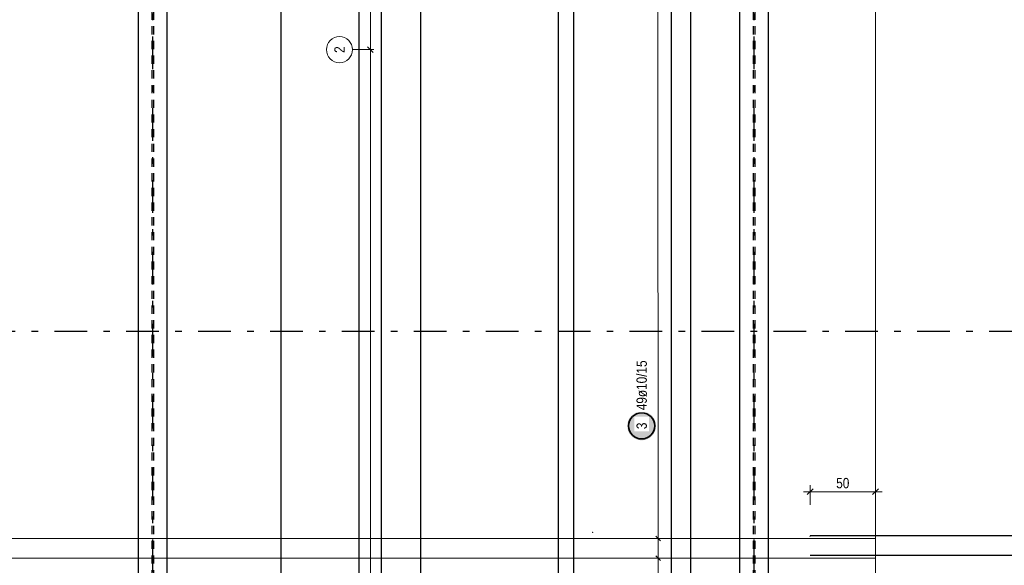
# Model space of a CAD drawing. Header units: millimetres. Extents: x -50 to 89, y -23 to 66.
# Tile 37 of 60: x 12.97 to 28.04, y 24.52 to 32.87. Entities that reach past the tile are written whole.
import ezdxf

# ---------------------------------------------------------------- set-up
doc = ezdxf.new("R2010")
doc.units = ezdxf.units.MM
doc.linetypes.add('DASHDOTX2', pattern=[2, 1, -0.5, 0, -0.5])
doc.linetypes.add('HIDDEN', pattern=[0.375, 0.25, -0.125])
doc.layers.add('Achsen', color=7, linetype='Continuous', lineweight=20)
doc.layers.add('Bewehrung obere', color=7, linetype='Continuous', lineweight=20)
doc.styles.add('Arial Narrow', font='ARIALN.TTF')
doc.dimstyles.new('Arch_Strakon_dimstyle', dxfattribs={"dimtxt": 15.75, "dimasz": 1, "dimexe": 1.25, "dimexo": 0.0625, "dimgap": 1, "dimtad": 0, "dimdec": 3, "dimzin": 12, "dimdsep": 46, "dimtxsty": 'Arial Narrow', "dimblk": 'Arrowhead_Tick', "dimsah": 1, "dimcen": 0, "dimse1": 1, "dimse2": 1, "dimclrd": 6, "dimclrt": 2, "dimazin": 0, "dimtfac": 1, "dimtdec": 4, "dimtmove": 0, "dimatfit": 3, "dimldrblk": 'NONE', "dimfxl": 1, "dimtvp": 1, "dimtolj": 1, "dimtzin": 0, "dimlwd": 13, "dimarcsym": 2})

# ---------------------------------------------------------------- blocks, each defined once
blk = doc.blocks.new('Arrowhead_Tick')
at = {"color": 0, "linetype": 'Continuous', "lineweight": -2, "ltscale": 0.5}
for p, q in [((0, 20), (0, -10)), ((-1, 0), (0, 0)), ((10, 0), (0, 0))]:
    blk.add_line(p, q, dxfattribs=at)
at = {"color": 2, "linetype": 'Continuous', "lineweight": 35, "ltscale": 0.5}
blk.add_line((4.4, 4.4), (-4.4, -4.4), dxfattribs=at)
blk = doc.blocks.new('*D12')
at = {"color": 6, "linetype": 'Continuous', "lineweight": 13}
blk.add_line((25.077, 25.65), (26.056, 25.65), dxfattribs=at)
at = {"layer": 'Defpoints', "color": 0}
for p in [(26.066, 25.65), (25.067, 24.967), (26.066, 24.631)]:
    blk.add_point(p, dxfattribs=at)
at = {"color": 6, "lineweight": 13, "xscale": 0.01, "yscale": 0.01, "zscale": 0.01}
blk.add_blockref('Arrowhead_Tick', (26.066, 25.65), dxfattribs=at)
at = {"color": 6, "lineweight": 13, "xscale": 0.01, "yscale": 0.01, "zscale": 0.01, "rotation": 180}
blk.add_blockref('Arrowhead_Tick', (25.067, 25.65), dxfattribs=at)
at = {"color": 2, "lineweight": -2, "insert": (25.566, 25.78), "char_height": 0.1575, "attachment_point": 5, "style": 'Arial Narrow'}
blk.add_mtext('\\A1;50', dxfattribs=at)
blk = doc.blocks.new('_None')

msp = doc.modelspace()

# ---------------------------------------------------------------- hatches: boundary and pattern name
at = {"layer": 'Bewehrung obere', "lineweight": 25, "true_color": 0xffffff}
msp.add_hatch(color=7, dxfattribs=at).paths.add_polyline_path([(22.709465, 26.656619), (22.709331, 26.664297), (22.708929, 26.671966), (22.70826, 26.679616), (22.707324, 26.687238), (22.706123, 26.694822), (22.704657, 26.70236), (22.70293, 26.709842), (22.700943, 26.71726), (22.698697, 26.724603), (22.696197, 26.731864), (22.693445, 26.739033), (22.690445, 26.746102), (22.6872, 26.753061), (22.683713, 26.759903), (22.679991, 26.766619), (22.676036, 26.773202), (22.671853, 26.779642), (22.667449, 26.785932), (22.662827, 26.792065), (22.657995, 26.798033), (22.652957, 26.803828), (22.64772, 26.809444), (22.64229, 26.814874), (22.636674, 26.820111), (22.630878, 26.825149), (22.62491, 26.829982), (22.618778, 26.834603), (22.612487, 26.839008), (22.606047, 26.84319), (22.599465, 26.847145), (22.592749, 26.850868), (22.585907, 26.854354), (22.578947, 26.857599), (22.571878, 26.8606), (22.564709, 26.863352), (22.557449, 26.865852), (22.550105, 26.868097), (22.542688, 26.870085), (22.535206, 26.871812), (22.527668, 26.873277), (22.520083, 26.874478), (22.512461, 26.875414), (22.504811, 26.876084), (22.497143, 26.876485), (22.489465, 26.876619), (22.481787, 26.876485), (22.474119, 26.876084), (22.466469, 26.875414), (22.458847, 26.874478), (22.451262, 26.873277), (22.443724, 26.871812), (22.436242, 26.870085), (22.428825, 26.868097), (22.421481, 26.865852), (22.414221, 26.863352), (22.407051, 26.8606), (22.399983, 26.857599), (22.393023, 26.854354), (22.386181, 26.850868), (22.379465, 26.847145), (22.372883, 26.84319), (22.366443, 26.839008), (22.360152, 26.834603), (22.354019, 26.829982), (22.348052, 26.825149), (22.342256, 26.820111), (22.33664, 26.814874), (22.33121, 26.809444), (22.325973, 26.803828), (22.320935, 26.798033), (22.316103, 26.792065), (22.311481, 26.785932), (22.307077, 26.779642), (22.302894, 26.773202), (22.298939, 26.766619), (22.295216, 26.759903), (22.29173, 26.753061), (22.288485, 26.746102), (22.285484, 26.739033), (22.282733, 26.731864), (22.280233, 26.724603), (22.277987, 26.71726), (22.276, 26.709842), (22.274272, 26.70236), (22.272807, 26.694822), (22.271606, 26.687238), (22.27067, 26.679616), (22.270001, 26.671966), (22.269599, 26.664297), (22.269465, 26.656619), (22.269599, 26.648942), (22.270001, 26.641273), (22.27067, 26.633623), (22.271606, 26.626001), (22.272807, 26.618417), (22.274272, 26.610879), (22.276, 26.603397), (22.277987, 26.595979), (22.280233, 26.588636), (22.282733, 26.581375), (22.285484, 26.574206), (22.288485, 26.567137), (22.29173, 26.560178), (22.295216, 26.553336), (22.298939, 26.546619), (22.302894, 26.540037), (22.307077, 26.533597), (22.311481, 26.527307), (22.316103, 26.521174), (22.320935, 26.515206), (22.325973, 26.509411), (22.33121, 26.503795), (22.33664, 26.498365), (22.342256, 26.493128), (22.348052, 26.48809), (22.354019, 26.483257), (22.360152, 26.478636), (22.366443, 26.474231), (22.372883, 26.470049), (22.379465, 26.466094), (22.386181, 26.462371), (22.393023, 26.458885), (22.399983, 26.455639), (22.407051, 26.452639), (22.414221, 26.449887), (22.421481, 26.447387), (22.428825, 26.445142), (22.436242, 26.443154), (22.443724, 26.441427), (22.451262, 26.439962), (22.458847, 26.43876), (22.466469, 26.437825), (22.474119, 26.437155), (22.481787, 26.436753), (22.489465, 26.436619), (22.497143, 26.436753), (22.504811, 26.437155), (22.512461, 26.437825), (22.520083, 26.43876), (22.527668, 26.439962), (22.535206, 26.441427), (22.542688, 26.443154), (22.550105, 26.445142), (22.557449, 26.447387), (22.564709, 26.449887), (22.571878, 26.452639), (22.578947, 26.455639), (22.585907, 26.458885), (22.592749, 26.462371), (22.599465, 26.466094), (22.606047, 26.470049), (22.612487, 26.474231), (22.618778, 26.478636), (22.62491, 26.483257), (22.630878, 26.48809), (22.636674, 26.493128), (22.64229, 26.498365), (22.64772, 26.503795), (22.652957, 26.509411), (22.657995, 26.515206), (22.662827, 26.521174), (22.667449, 26.527307), (22.671853, 26.533597), (22.676036, 26.540037), (22.679991, 26.546619), (22.683713, 26.553336), (22.6872, 26.560178), (22.690445, 26.567137), (22.693445, 26.574206), (22.696197, 26.581375), (22.698697, 26.588636), (22.700943, 26.595979), (22.70293, 26.603397), (22.704657, 26.610879), (22.706123, 26.618417), (22.707324, 26.626001), (22.70826, 26.633623), (22.708929, 26.641273)])

# ---------------------------------------------------------------- linework, layer by layer
at = {"color": 3, "linetype": 'HIDDEN', "lineweight": 25, "ltscale": 0.5}
for p, q in [((14.995086, 37.274557), (14.995086, 22.211704)), ((15.019086, 37.274557), (15.019086, 22.211704)), ((24.195027, 37.274557), (24.195027, 22.211704)), ((24.219027, 37.274557), (24.219027, 22.211704))]:
    msp.add_line(p, q, dxfattribs=at)
at = {"color": 9, "linetype": 'Continuous', "lineweight": 0}
msp.add_line((26.066215, 36.78723), (26.066215, 22.121704), dxfattribs=at)
at = {"color": 3, "linetype": 'Continuous', "lineweight": 25}
for p, q in [((14.787086, 36.13217), (14.787086, 22.211704)), ((15.227086, 36.132112), (15.227086, 22.211704)), ((23.987028, 36.132167), (23.987028, 22.211704)), ((24.427028, 36.132115), (24.427028, 22.211704))]:
    msp.add_line(p, q, dxfattribs=at)
at = {"color": 9, "linetype": 'Continuous', "lineweight": 0}
for centre in [(21.739536, 25.026646), (25.066633, 24.966715), (26.066215, 24.630957)]:
    msp.add_circle(centre, 0.00222, dxfattribs=at)
at = {"layer": 'Achsen', "color": 3, "linetype": 'DASHDOTX2', "lineweight": 25, "ltscale": 0.5}
for p, q in [((15.007008, 39.218719), (15.007008, 1.25994)), ((24.207008, 39.218719), (24.207008, 1.25994)), ((3.604582, 28.107023), (49.572129, 28.107023))]:
    msp.add_line(p, q, dxfattribs=at)
at = {"layer": 'Achsen', "color": 9, "linetype": 'Continuous', "lineweight": 0}
msp.add_line((18.339536, 21.226646), (18.339536, 36.78723), dxfattribs=at)
at = {"layer": 'Bewehrung obere', "color": 3, "linetype": 'Continuous', "lineweight": 25, "ltscale": 0.5}
for p, q in [((18.509536, 21.587232), (18.509536, 36.767232)), ((19.111758, 21.587241), (19.111758, 36.767241)), ((21.219534, 21.587269), (21.219534, 36.767269)), ((16.974648, 20.727306), (16.974648, 36.727306)), ((18.16994, 20.727306), (18.16994, 36.727306)), ((21.449536, 20.726558), (21.449536, 36.726558)), ((22.944174, 20.726558), (22.944174, 36.726558)), ((23.243101, 20.726558), (23.243101, 36.726558)), ((26.066215, 24.932113), (6.046633, 24.926715)), ((22.704565, 24.966562), (22.775295, 24.895871)), ((44.066215, 24.975897), (25.066215, 24.975707)), ((26.066215, 24.630957), (6.046588, 24.625558)), ((22.704647, 24.665406), (22.775376, 24.594714)), ((44.066215, 24.67432), (25.066215, 24.67413))]:
    msp.add_line(p, q, dxfattribs=at)
at = {"layer": 'Bewehrung obere', "color": 9, "linetype": 'Continuous', "lineweight": 0, "ltscale": 0.5}
for p, q in [((18.339536, 36.706558), (18.339536, 21.526558)), ((18.066369, 32.416117), (18.389536, 32.416117)), ((18.38373, 32.371923), (18.295342, 32.460311))]:
    msp.add_line(p, q, dxfattribs=at)
at = {"layer": 'Bewehrung obere', "color": 5, "linetype": 'Continuous', "lineweight": 18, "ltscale": 0.5}
for p, q in [((22.740661, 22.220807), (22.736763, 36.676323)), ((22.58993, 24.931176), (22.88993, 24.931257)), ((22.590011, 24.630019), (22.890011, 24.6301))]:
    msp.add_line(p, q, dxfattribs=at)
at = {"layer": 'Bewehrung obere', "color": 9, "linetype": 'Continuous', "lineweight": 0, "ltscale": 0.5}
msp.add_circle((17.866369, 32.416117), 0.2, dxfattribs=at)
at = {"layer": 'Bewehrung obere', "color": 2, "linetype": 'Continuous', "lineweight": 35, "ltscale": 0.5}
msp.add_circle((22.489465, 26.656619), 0.2, dxfattribs=at)

# ---------------------------------------------------------------- texts
at = {"layer": 'Bewehrung obere', "color": 9, "lineweight": 0, "insert": (17.787619, 32.366505), "char_height": 0.1575, "attachment_point": 1, "rotation": 90, "line_spacing_factor": 0.9, "style": 'Arial Narrow'}
msp.add_mtext('2', dxfattribs=at)

# ---------------------------------------------------------------- dimensions: what is measured, and where the dimension line sits
at = {"lineweight": -2}
dim = msp.add_linear_dim(base=(26.066215, 25.65), p1=(25.066633, 24.966715), p2=(26.066215, 24.630957), text='50', dimstyle='Arch_Strakon_dimstyle', override={"dimscale": 0.01, "dimtxt": 15.75, "dimasz": 1, "dimgap": 5, "dimtad": 1, "dimjust": 0, "dimtih": 0, "dimtoh": 0, "dimdec": 3, "dimdsep": 46, "dimtxsty": 'Arial Narrow', "dimclrd": 6, "dimclrt": 2, "dimtix": 1, "dimtofl": 255, "dimtmove": 0, "dimatfit": 2, "dimfxl": 0, "dimfxlon": 0, "dimtvp": 31.746032, "dimlwd": 13}, dxfattribs=at)
dim.commit()
dim.dimension.update_dxf_attribs({"geometry": '*D12', "text_midpoint": (25.566424, 25.65), "dimtype": 160})

# ---------------------------------------------------------------- next in the draw order: texts
at = {"layer": 'Bewehrung obere', "color": 2, "lineweight": 35, "char_height": 0.1575, "attachment_point": 1, "rotation": 90.0154497, "line_spacing_factor": 0.9, "style": 'Arial Narrow', "bg_fill": 3, "box_fill_scale": 1.2, "bg_fill_color": 256, "bg_fill_true_color": 13158600, "bg_fill_transparency": 0}
for s, insert in [('49ø10/15', (22.41065, 26.896598)), ('3', (22.410728, 26.606986))]:
    msp.add_mtext(s, dxfattribs=dict(at, insert=insert))

doc.saveas('drawing.dxf')
